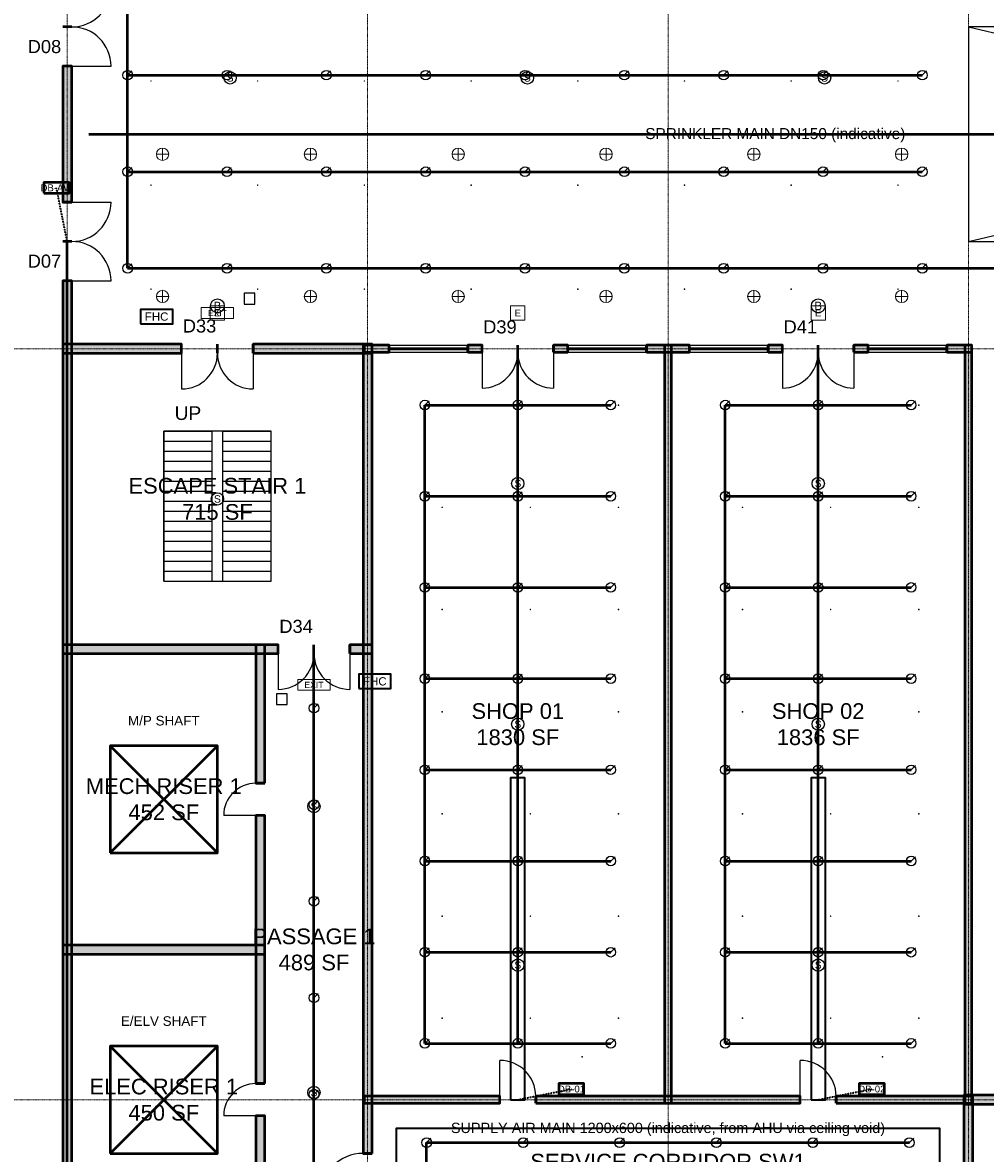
# Model space of a CAD drawing. Header units: inches. Extents: x -108 to 4832, y -12 to 3555.
# Tile 3 of 15: x 825 to 1885, y 720 to 1965. Entities that reach past the tile are written whole.
import ezdxf
from ezdxf.enums import TextEntityAlignment as Align

# ---------------------------------------------------------------- set-up
doc = ezdxf.new("R2010")
doc.units = ezdxf.units.IN
doc.header["$LTSCALE"] = 0.03937
doc.header["$MEASUREMENT"] = 0
doc.linetypes.add('CENTER', pattern=[5.08, 3.175, -0.635, 0.635, -0.635])
doc.linetypes.add('DASHED', pattern=[1.524, 1.27, -0.254])
for name, color, linetype, lineweight in [('A-ANNO-SYMB', 2, 'Continuous', 18), ('A-AREA-IDEN', 2, 'Continuous', 18), ('A-DOOR', 3, 'Continuous', 25), ('A-FLOR-OTLN', 253, 'Continuous', 25), ('A-FLOR-STRS', 252, 'Continuous', 25), ('A-GLAZ', 4, 'Continuous', 25), ('A-WALL', 7, 'Continuous', 50), ('A-WALL-PATT', 8, 'Continuous', 9), ('E-ANNO-TEXT', 52, 'Continuous', 18), ('E-DB', 6, 'Continuous', 50), ('E-FALM', 230, 'Continuous', 25), ('E-LITE', 2, 'Continuous', 18), ('E-LITE-EMER', 40, 'Continuous', 18), ('E-TRAY', 210, 'DASHED', 35), ('FP-ANNO-TEXT', 14, 'Continuous', 18), ('FP-HOSE', 20, 'Continuous', 35), ('FP-SPRK-HEAD', 1, 'Continuous', 25), ('FP-SPRK-PIPE', 12, 'Continuous', 50), ('M-ANNO-TEXT', 150, 'Continuous', 18), ('M-HVAC-EQPT', 30, 'Continuous', 50), ('M-HVAC-RCG', 3, 'Continuous', 18), ('M-HVAC-SAD', 5, 'Continuous', 35), ('M-HVAC-SCD', 4, 'Continuous', 18), ('S-GRID', 1, 'CENTER', 13)]:
    doc.layers.add(name, color=color, linetype=linetype, lineweight=lineweight)
doc.styles.add('NCS-ARIAL', font='arial.ttf')

msp = doc.modelspace()

# ---------------------------------------------------------------- hatches: boundary and pattern name
at = {"layer": 'A-WALL-PATT'}
for points in [[(878.93701, 1767.71654), (878.93701, 1917.32283), (869.09449, 1917.32283), (869.09449, 1767.71654)], [(878.93701, 609.25197), (878.93701, 1681.10236), (869.09449, 1681.10236), (869.09449, 609.25197)], [(869.09449, 1601.37795), (1000, 1601.37795), (1000, 1611.22047), (869.09449, 1611.22047)], [(1078.74016, 1601.37795), (1209.64567, 1601.37795), (1209.64567, 1611.22047), (1078.74016, 1611.22047)], [(1209.64567, 720.47244), (1209.64567, 1611.22047), (1199.80315, 1611.22047), (1199.80315, 720.47244)], [(1200.7874, 1602.3622), (1228.34646, 1602.3622), (1228.34646, 1610.23622), (1200.7874, 1610.23622)], [(1314.96063, 1602.3622), (1330.70866, 1602.3622), (1330.70866, 1610.23622), (1314.96063, 1610.23622)], [(1409.44882, 1602.3622), (1425.19685, 1602.3622), (1425.19685, 1610.23622), (1409.44882, 1610.23622)], [(1511.81102, 1602.3622), (1559.05512, 1602.3622), (1559.05512, 1610.23622), (1511.81102, 1610.23622)], [(1539.37008, 775.59055), (1539.37008, 1610.23622), (1531.49606, 1610.23622), (1531.49606, 775.59055)], [(1645.66929, 1602.3622), (1661.41732, 1602.3622), (1661.41732, 1610.23622), (1645.66929, 1610.23622)], [(1740.15748, 1602.3622), (1755.90551, 1602.3622), (1755.90551, 1610.23622), (1740.15748, 1610.23622)], [(1842.51969, 1602.3622), (1870.07874, 1602.3622), (1870.07874, 1610.23622), (1842.51969, 1610.23622)], [(1870.07874, 775.59055), (1870.07874, 1610.23622), (1862.20472, 1610.23622), (1862.20472, 775.59055)], [(869.09449, 1270.66929), (1106.29921, 1270.66929), (1106.29921, 1280.51181), (869.09449, 1280.51181)], [(1091.53543, 1127.95276), (1091.53543, 1280.51181), (1081.69291, 1280.51181), (1081.69291, 1127.95276)], [(1185.03937, 1270.66929), (1209.64567, 1270.66929), (1209.64567, 1280.51181), (1185.03937, 1280.51181)], [(1091.53543, 797.24409), (1091.53543, 1092.51969), (1081.69291, 1092.51969), (1081.69291, 797.24409)], [(869.09449, 939.96063), (1091.53543, 939.96063), (1091.53543, 949.80315), (869.09449, 949.80315)], [(1861.22047, 774.6063), (1901.5748, 774.6063), (1901.5748, 784.44882), (1861.22047, 784.44882)], [(1871.06299, 609.25197), (1871.06299, 784.44882), (1861.22047, 784.44882), (1861.22047, 609.25197)], [(1200.7874, 775.59055), (1350.3937, 775.59055), (1350.3937, 783.46457), (1200.7874, 783.46457)], [(1389.76378, 775.59055), (1681.10236, 775.59055), (1681.10236, 783.46457), (1389.76378, 783.46457)], [(1720.47244, 775.59055), (1870.07874, 775.59055), (1870.07874, 783.46457), (1720.47244, 783.46457)], [(1091.53543, 609.25197), (1091.53543, 761.81102), (1081.69291, 761.81102), (1081.69291, 609.25197)]]:
    msp.add_hatch(color=256, dxfattribs=at).paths.add_polyline_path(points)

# ---------------------------------------------------------------- linework, layer by layer
at = {"layer": 'A-DOOR'}
for p, q in [((878.93701, 1917.32283), (922.24409, 1917.32283)), ((878.93701, 1767.71654), (922.24409, 1767.71654)), ((878.93701, 1681.10236), (922.24409, 1681.10236)), ((1000, 1601.37795), (1000, 1562.00787)), ((1078.74016, 1601.37795), (1078.74016, 1562.00787)), ((1330.70866, 1602.3622), (1330.70866, 1562.99213)), ((1409.44882, 1602.3622), (1409.44882, 1562.99213)), ((1661.41732, 1602.3622), (1661.41732, 1562.99213)), ((1740.15748, 1602.3622), (1740.15748, 1562.99213)), ((1106.29921, 1270.66929), (1106.29921, 1231.29921)), ((1185.03937, 1270.66929), (1185.03937, 1231.29921)), ((1081.69291, 1092.51969), (1046.25984, 1092.51969)), ((1350.3937, 783.46457), (1350.3937, 822.83465)), ((1681.10236, 783.46457), (1681.10236, 822.83465)), ((1081.69291, 761.81102), (1046.25984, 761.81102))]:
    msp.add_line(p, q, dxfattribs=at)
for centre, radius, start, end in [((878.93701, 2003.93701), 43.30709, -90, 0), ((878.93701, 1917.32283), 43.30709, 0, 90), ((878.93701, 1767.71654), 43.30709, -90, 0), ((878.93701, 1681.10236), 43.30709, 0, 90), ((1000, 1601.37795), 39.37008, -90, 0), ((1078.74016, 1601.37795), 39.37008, 180, -90), ((1330.70866, 1602.3622), 39.37008, -90, 0), ((1409.44882, 1602.3622), 39.37008, 180, -90), ((1661.41732, 1602.3622), 39.37008, -90, 0), ((1740.15748, 1602.3622), 39.37008, 180, -90), ((1106.29921, 1270.66929), 39.37008, -90, 0), ((1185.03937, 1270.66929), 39.37008, 180, -90), ((1081.69291, 1092.51969), 35.43307, 90, 180), ((1350.3937, 783.46457), 39.37008, 0, 90), ((1681.10236, 783.46457), 39.37008, 0, 90), ((1081.69291, 761.81102), 35.43307, 90, 180), ((1199.80315, 673.22835), 47.24409, 90, 180)]:
    msp.add_arc(centre, radius, start, end, dxfattribs=at)
at = {"layer": 'A-FLOR-OTLN'}
for p, q in [((1866.14173, 1724.40945), (2858.26772, 1960.62992)), ((1866.14173, 1960.62992), (2858.26772, 1724.40945))]:
    msp.add_line(p, q, dxfattribs=at)
msp.add_lwpolyline([(1866.14173, 1724.40945), (2858.26772, 1724.40945), (2858.26772, 1960.62992), (1866.14173, 1960.62992)], close=True, dxfattribs=at)
at = {"layer": 'A-FLOR-STRS'}
for p, q in [((980.31496, 1515.74803), (1033.46457, 1515.74803)), ((980.31496, 1350.3937), (980.31496, 1515.74803)), ((1033.46457, 1350.3937), (1033.46457, 1515.74803)), ((1045.27559, 1515.74803), (1098.4252, 1515.74803)), ((1045.27559, 1350.3937), (1045.27559, 1515.74803)), ((1098.4252, 1350.3937), (1098.4252, 1515.74803)), ((980.31496, 1504.72441), (1033.46457, 1504.72441)), ((1045.27559, 1504.72441), (1098.4252, 1504.72441)), ((980.31496, 1493.70079), (1033.46457, 1493.70079)), ((980.31496, 1482.67717), (1033.46457, 1482.67717)), ((1045.27559, 1493.70079), (1098.4252, 1493.70079)), ((1045.27559, 1482.67717), (1098.4252, 1482.67717)), ((980.31496, 1471.65354), (1033.46457, 1471.65354)), ((1045.27559, 1471.65354), (1098.4252, 1471.65354)), ((980.31496, 1460.62992), (1033.46457, 1460.62992)), ((1045.27559, 1460.62992), (1098.4252, 1460.62992)), ((980.31496, 1449.6063), (1033.46457, 1449.6063)), ((1045.27559, 1449.6063), (1098.4252, 1449.6063)), ((980.31496, 1438.58268), (1033.46457, 1438.58268)), ((1045.27559, 1438.58268), (1098.4252, 1438.58268)), ((980.31496, 1427.55906), (1033.46457, 1427.55906)), ((1045.27559, 1427.55906), (1098.4252, 1427.55906)), ((980.31496, 1416.53543), (1033.46457, 1416.53543)), ((1045.27559, 1416.53543), (1098.4252, 1416.53543)), ((980.31496, 1405.51181), (1033.46457, 1405.51181)), ((980.31496, 1394.48819), (1033.46457, 1394.48819)), ((1045.27559, 1405.51181), (1098.4252, 1405.51181)), ((1045.27559, 1394.48819), (1098.4252, 1394.48819)), ((980.31496, 1383.46457), (1033.46457, 1383.46457)), ((1045.27559, 1383.46457), (1098.4252, 1383.46457)), ((980.31496, 1372.44094), (1033.46457, 1372.44094)), ((1045.27559, 1372.44094), (1098.4252, 1372.44094)), ((980.31496, 1361.41732), (1033.46457, 1361.41732)), ((1045.27559, 1361.41732), (1098.4252, 1361.41732)), ((980.31496, 1350.3937), (1033.46457, 1350.3937)), ((1045.27559, 1350.3937), (1098.4252, 1350.3937))]:
    msp.add_line(p, q, dxfattribs=at)
msp.add_lwpolyline([(980.31496, 1350.3937), (1098.4252, 1350.3937), (1098.4252, 1515.74803), (980.31496, 1515.74803)], close=True, dxfattribs=at)
at = {"layer": 'A-GLAZ'}
for p, q in [((1228.34646, 1610.23622), (1314.96063, 1610.23622)), ((1228.34646, 1607.28346), (1314.96063, 1607.28346)), ((1425.19685, 1610.23622), (1511.81102, 1610.23622)), ((1425.19685, 1607.28346), (1511.81102, 1607.28346)), ((1559.05512, 1610.23622), (1645.66929, 1610.23622)), ((1559.05512, 1607.28346), (1645.66929, 1607.28346)), ((1755.90551, 1610.23622), (1842.51969, 1610.23622)), ((1755.90551, 1607.28346), (1842.51969, 1607.28346)), ((1228.34646, 1605.31496), (1314.96063, 1605.31496)), ((1228.34646, 1602.3622), (1314.96063, 1602.3622)), ((1425.19685, 1605.31496), (1511.81102, 1605.31496)), ((1425.19685, 1602.3622), (1511.81102, 1602.3622)), ((1559.05512, 1605.31496), (1645.66929, 1605.31496)), ((1559.05512, 1602.3622), (1645.66929, 1602.3622)), ((1755.90551, 1605.31496), (1842.51969, 1605.31496)), ((1755.90551, 1602.3622), (1842.51969, 1602.3622))]:
    msp.add_line(p, q, dxfattribs=at)
at = {"layer": 'A-WALL'}
for p, q in [((878.93701, 1960.62992), (869.09449, 1960.62992)), ((878.93701, 1960.62992), (869.09449, 1960.62992)), ((878.93701, 1917.32283), (869.09449, 1917.32283)), ((878.93701, 1767.71654), (869.09449, 1767.71654)), ((878.93701, 1724.40945), (869.09449, 1724.40945)), ((878.93701, 1724.40945), (869.09449, 1724.40945)), ((878.93701, 1681.10236), (869.09449, 1681.10236)), ((1000, 1601.37795), (1000, 1611.22047)), ((1039.37008, 1601.37795), (1039.37008, 1611.22047)), ((1039.37008, 1601.37795), (1039.37008, 1611.22047)), ((1078.74016, 1601.37795), (1078.74016, 1611.22047)), ((1228.34646, 1602.3622), (1228.34646, 1610.23622)), ((1314.96063, 1602.3622), (1314.96063, 1610.23622)), ((1330.70866, 1602.3622), (1330.70866, 1610.23622)), ((1370.07874, 1602.3622), (1370.07874, 1610.23622)), ((1370.07874, 1602.3622), (1370.07874, 1610.23622)), ((1409.44882, 1602.3622), (1409.44882, 1610.23622)), ((1425.19685, 1602.3622), (1425.19685, 1610.23622)), ((1511.81102, 1602.3622), (1511.81102, 1610.23622)), ((1559.05512, 1602.3622), (1559.05512, 1610.23622)), ((1645.66929, 1602.3622), (1645.66929, 1610.23622)), ((1661.41732, 1602.3622), (1661.41732, 1610.23622)), ((1700.7874, 1602.3622), (1700.7874, 1610.23622)), ((1700.7874, 1602.3622), (1700.7874, 1610.23622)), ((1740.15748, 1602.3622), (1740.15748, 1610.23622)), ((1755.90551, 1602.3622), (1755.90551, 1610.23622)), ((1842.51969, 1602.3622), (1842.51969, 1610.23622)), ((1106.29921, 1270.66929), (1106.29921, 1280.51181)), ((1145.66929, 1270.66929), (1145.66929, 1280.51181)), ((1145.66929, 1270.66929), (1145.66929, 1280.51181)), ((1185.03937, 1270.66929), (1185.03937, 1280.51181)), ((1091.53543, 1127.95276), (1081.69291, 1127.95276)), ((1091.53543, 1092.51969), (1081.69291, 1092.51969)), ((1091.53543, 797.24409), (1081.69291, 797.24409)), ((1350.3937, 775.59055), (1350.3937, 783.46457)), ((1389.76378, 775.59055), (1389.76378, 783.46457)), ((1681.10236, 775.59055), (1681.10236, 783.46457)), ((1720.47244, 775.59055), (1720.47244, 783.46457)), ((1091.53543, 761.81102), (1081.69291, 761.81102)), ((1209.64567, 720.47244), (1199.80315, 720.47244))]:
    msp.add_line(p, q, dxfattribs=at)
for points in [[(878.93701, 1767.71654), (878.93701, 1917.32283), (869.09449, 1917.32283), (869.09449, 1767.71654)], [(878.93701, 609.25197), (878.93701, 1681.10236), (869.09449, 1681.10236), (869.09449, 609.25197)], [(869.09449, 1601.37795), (1000, 1601.37795), (1000, 1611.22047), (869.09449, 1611.22047)], [(1078.74016, 1601.37795), (1209.64567, 1601.37795), (1209.64567, 1611.22047), (1078.74016, 1611.22047)], [(1209.64567, 720.47244), (1209.64567, 1611.22047), (1199.80315, 1611.22047), (1199.80315, 720.47244)], [(1200.7874, 1602.3622), (1228.34646, 1602.3622), (1228.34646, 1610.23622), (1200.7874, 1610.23622)], [(1314.96063, 1602.3622), (1330.70866, 1602.3622), (1330.70866, 1610.23622), (1314.96063, 1610.23622)], [(1409.44882, 1602.3622), (1425.19685, 1602.3622), (1425.19685, 1610.23622), (1409.44882, 1610.23622)], [(1511.81102, 1602.3622), (1559.05512, 1602.3622), (1559.05512, 1610.23622), (1511.81102, 1610.23622)], [(1539.37008, 775.59055), (1539.37008, 1610.23622), (1531.49606, 1610.23622), (1531.49606, 775.59055)], [(1645.66929, 1602.3622), (1661.41732, 1602.3622), (1661.41732, 1610.23622), (1645.66929, 1610.23622)], [(1740.15748, 1602.3622), (1755.90551, 1602.3622), (1755.90551, 1610.23622), (1740.15748, 1610.23622)], [(1842.51969, 1602.3622), (1870.07874, 1602.3622), (1870.07874, 1610.23622), (1842.51969, 1610.23622)], [(1870.07874, 775.59055), (1870.07874, 1610.23622), (1862.20472, 1610.23622), (1862.20472, 775.59055)], [(869.09449, 1270.66929), (1106.29921, 1270.66929), (1106.29921, 1280.51181), (869.09449, 1280.51181)], [(1091.53543, 1127.95276), (1091.53543, 1280.51181), (1081.69291, 1280.51181), (1081.69291, 1127.95276)], [(1185.03937, 1270.66929), (1209.64567, 1270.66929), (1209.64567, 1280.51181), (1185.03937, 1280.51181)], [(1091.53543, 797.24409), (1091.53543, 1092.51969), (1081.69291, 1092.51969), (1081.69291, 797.24409)], [(869.09449, 939.96063), (1091.53543, 939.96063), (1091.53543, 949.80315), (869.09449, 949.80315)], [(1861.22047, 774.6063), (1901.5748, 774.6063), (1901.5748, 784.44882), (1861.22047, 784.44882)], [(1871.06299, 609.25197), (1871.06299, 784.44882), (1861.22047, 784.44882), (1861.22047, 609.25197)], [(1200.7874, 775.59055), (1350.3937, 775.59055), (1350.3937, 783.46457), (1200.7874, 783.46457)], [(1389.76378, 775.59055), (1681.10236, 775.59055), (1681.10236, 783.46457), (1389.76378, 783.46457)], [(1720.47244, 775.59055), (1870.07874, 775.59055), (1870.07874, 783.46457), (1720.47244, 783.46457)], [(1091.53543, 609.25197), (1091.53543, 761.81102), (1081.69291, 761.81102), (1081.69291, 609.25197)]]:
    msp.add_lwpolyline(points, close=True, dxfattribs=at)
at = {"layer": 'E-DB'}
for p, q in [((921.25984, 720.47244), (1039.37008, 838.58268)), ((921.25984, 838.58268), (1039.37008, 720.47244))]:
    msp.add_line(p, q, dxfattribs=at)
for points in [[(848.4252, 1777.55906), (875.98425, 1777.55906), (875.98425, 1789.37008), (848.4252, 1789.37008)], [(921.25984, 720.47244), (1039.37008, 720.47244), (1039.37008, 838.58268), (921.25984, 838.58268)], [(1415.35433, 785.43307), (1442.91339, 785.43307), (1442.91339, 797.24409), (1415.35433, 797.24409)], [(1746.06299, 785.43307), (1773.62205, 785.43307), (1773.62205, 797.24409), (1746.06299, 797.24409)]]:
    msp.add_lwpolyline(points, close=True, dxfattribs=at)
at = {"layer": 'E-FALM'}
for points in [[(1068.89764, 1655.51181), (1080.70866, 1655.51181), (1080.70866, 1667.32283), (1068.89764, 1667.32283)], [(1104.33071, 1214.56693), (1116.14173, 1214.56693), (1116.14173, 1226.37795), (1104.33071, 1226.37795)]]:
    msp.add_lwpolyline(points, close=True, dxfattribs=at)
for centre, radius in [((1053.36833, 1904.52756), 6.80315), ((1380.57743, 1904.52756), 6.80315), ((1707.78653, 1904.52756), 6.80315), ((1039.37008, 1653.54331), 7.55906), ((1700.7874, 1653.54331), 7.55906), ((1370.07874, 1458.00525), 6.80315), ((1700.7874, 1458.00525), 6.80315), ((1039.37008, 1440.94488), 6.80315), ((1370.07874, 1192.91339), 6.80315), ((1700.7874, 1192.91339), 6.80315), ((1145.66929, 1102.3622), 6.80315), ((1370.07874, 927.82152), 6.80315), ((1700.7874, 927.82152), 6.80315), ((1145.66929, 787.40157), 6.80315)]:
    msp.add_circle(centre, radius, dxfattribs=at)
at = {"layer": 'E-LITE'}
for p, q in [((972.19948, 1820.37402), (985.80577, 1820.37402)), ((979.00262, 1813.57087), (979.00262, 1827.17717)), ((1134.92913, 1820.37402), (1148.53543, 1820.37402)), ((1141.73228, 1813.57087), (1141.73228, 1827.17717)), ((1297.65879, 1820.37402), (1311.26509, 1820.37402)), ((1304.46194, 1813.57087), (1304.46194, 1827.17717)), ((1460.38845, 1820.37402), (1473.99475, 1820.37402)), ((1467.1916, 1813.57087), (1467.1916, 1827.17717)), ((1623.11811, 1820.37402), (1636.72441, 1820.37402)), ((1629.92126, 1813.57087), (1629.92126, 1827.17717)), ((1785.84777, 1820.37402), (1799.45407, 1820.37402)), ((1792.65092, 1813.57087), (1792.65092, 1827.17717)), ((979.00262, 1657.0748), (979.00262, 1670.6811)), ((1141.73228, 1657.0748), (1141.73228, 1670.6811)), ((1304.46194, 1657.0748), (1304.46194, 1670.6811)), ((1467.1916, 1657.0748), (1467.1916, 1670.6811)), ((1629.92126, 1657.0748), (1629.92126, 1670.6811)), ((1792.65092, 1657.0748), (1792.65092, 1670.6811)), ((972.19948, 1663.87795), (985.80577, 1663.87795)), ((1134.92913, 1663.87795), (1148.53543, 1663.87795)), ((1297.65879, 1663.87795), (1311.26509, 1663.87795)), ((1460.38845, 1663.87795), (1473.99475, 1663.87795)), ((1623.11811, 1663.87795), (1636.72441, 1663.87795)), ((1785.84777, 1663.87795), (1799.45407, 1663.87795))]:
    msp.add_line(p, q, dxfattribs=at)
at = {"layer": 'E-LITE', "const_width": 3.02362}
for points in [[(1263.77953, 775.59055), (1311.02362, 775.59055)], [(1429.13386, 775.59055), (1476.37795, 775.59055)], [(1594.48819, 775.59055), (1641.73228, 775.59055)], [(1759.84252, 775.59055), (1807.08661, 775.59055)]]:
    msp.add_lwpolyline(points, dxfattribs=at)
at = {"layer": 'E-LITE'}
for centre in [(979.00262, 1820.37402), (1141.73228, 1820.37402), (1304.46194, 1820.37402), (1467.1916, 1820.37402), (1629.92126, 1820.37402), (1792.65092, 1820.37402), (979.00262, 1663.87795), (1141.73228, 1663.87795), (1304.46194, 1663.87795), (1467.1916, 1663.87795), (1629.92126, 1663.87795), (1792.65092, 1663.87795)]:
    msp.add_circle(centre, 6.80315, dxfattribs=at)
at = {"layer": 'E-LITE-EMER'}
for points in [[(1021.65354, 1639.76378), (1057.08661, 1639.76378), (1057.08661, 1651.5748), (1021.65354, 1651.5748)], [(1031.49606, 1637.79528), (1047.24409, 1637.79528), (1047.24409, 1653.54331), (1031.49606, 1653.54331)], [(1362.20472, 1637.79528), (1377.95276, 1637.79528), (1377.95276, 1653.54331), (1362.20472, 1653.54331)], [(1692.91339, 1637.79528), (1708.66142, 1637.79528), (1708.66142, 1653.54331), (1692.91339, 1653.54331)], [(1127.95276, 1230.31496), (1163.38583, 1230.31496), (1163.38583, 1242.12598), (1127.95276, 1242.12598)]]:
    msp.add_lwpolyline(points, close=True, dxfattribs=at)
at = {"layer": 'E-TRAY'}
for p, q in [((874.01575, 1724.40945), (862.20472, 1783.46457)), ((1370.07874, 779.52756), (1429.13386, 791.33858)), ((1700.7874, 779.52756), (1759.84252, 791.33858))]:
    msp.add_line(p, q, dxfattribs=at)
at = {"layer": 'FP-HOSE'}
for points in [[(954.72441, 1633.85827), (990.15748, 1633.85827), (990.15748, 1649.6063), (954.72441, 1649.6063)], [(1194.88189, 1232.28346), (1230.31496, 1232.28346), (1230.31496, 1248.0315), (1194.88189, 1248.0315)]]:
    msp.add_lwpolyline(points, close=True, dxfattribs=at)
at = {"layer": 'FP-SPRK-HEAD'}
for p, q in [((940.50744, 1907.48031), (945.26964, 1912.24252)), ((1049.86877, 1907.48031), (1054.63097, 1912.24252)), ((1159.2301, 1907.48031), (1163.9923, 1912.24252)), ((1268.59143, 1907.48031), (1273.35363, 1912.24252)), ((1377.95276, 1907.48031), (1382.71496, 1912.24252)), ((1487.31409, 1907.48031), (1492.07629, 1912.24252)), ((1596.67542, 1907.48031), (1601.43762, 1912.24252)), ((1706.03675, 1907.48031), (1710.79895, 1912.24252)), ((1815.39808, 1907.48031), (1820.16028, 1912.24252)), ((940.50744, 1801.1811), (945.26964, 1805.94331)), ((1049.86877, 1801.1811), (1054.63097, 1805.94331)), ((1159.2301, 1801.1811), (1163.9923, 1805.94331)), ((1268.59143, 1801.1811), (1273.35363, 1805.94331)), ((1377.95276, 1801.1811), (1382.71496, 1805.94331)), ((1487.31409, 1801.1811), (1492.07629, 1805.94331)), ((1596.67542, 1801.1811), (1601.43762, 1805.94331)), ((1706.03675, 1801.1811), (1710.79895, 1805.94331)), ((1815.39808, 1801.1811), (1820.16028, 1805.94331)), ((940.50744, 1694.88189), (945.26964, 1699.64409)), ((1049.86877, 1694.88189), (1054.63097, 1699.64409)), ((1159.2301, 1694.88189), (1163.9923, 1699.64409)), ((1268.59143, 1694.88189), (1273.35363, 1699.64409)), ((1377.95276, 1694.88189), (1382.71496, 1699.64409)), ((1487.31409, 1694.88189), (1492.07629, 1699.64409)), ((1596.67542, 1694.88189), (1601.43762, 1699.64409)), ((1706.03675, 1694.88189), (1710.79895, 1699.64409)), ((1815.39808, 1694.88189), (1820.16028, 1699.64409)), ((1267.71654, 1544.29134), (1272.47874, 1549.05354)), ((1370.07874, 1544.29134), (1374.84094, 1549.05354)), ((1472.44094, 1544.29134), (1477.20315, 1549.05354)), ((1598.4252, 1544.29134), (1603.1874, 1549.05354)), ((1700.7874, 1544.29134), (1705.54961, 1549.05354)), ((1803.14961, 1544.29134), (1807.91181, 1549.05354)), ((1267.71654, 1443.89764), (1272.47874, 1448.65984)), ((1370.07874, 1443.89764), (1374.84094, 1448.65984)), ((1472.44094, 1443.89764), (1477.20315, 1448.65984)), ((1598.4252, 1443.89764), (1603.1874, 1448.65984)), ((1700.7874, 1443.89764), (1705.54961, 1448.65984)), ((1803.14961, 1443.89764), (1807.91181, 1448.65984)), ((1267.71654, 1343.50394), (1272.47874, 1348.26614)), ((1370.07874, 1343.50394), (1374.84094, 1348.26614)), ((1472.44094, 1343.50394), (1477.20315, 1348.26614)), ((1598.4252, 1343.50394), (1603.1874, 1348.26614)), ((1700.7874, 1343.50394), (1705.54961, 1348.26614)), ((1803.14961, 1343.50394), (1807.91181, 1348.26614)), ((1267.71654, 1243.11024), (1272.47874, 1247.87244)), ((1370.07874, 1243.11024), (1374.84094, 1247.87244)), ((1472.44094, 1243.11024), (1477.20315, 1247.87244)), ((1598.4252, 1243.11024), (1603.1874, 1247.87244)), ((1700.7874, 1243.11024), (1705.54961, 1247.87244)), ((1803.14961, 1243.11024), (1807.91181, 1247.87244)), ((1145.66929, 1210.62992), (1150.4315, 1215.39213)), ((1267.71654, 1142.71654), (1272.47874, 1147.47874)), ((1370.07874, 1142.71654), (1374.84094, 1147.47874)), ((1472.44094, 1142.71654), (1477.20315, 1147.47874)), ((1598.4252, 1142.71654), (1603.1874, 1147.47874)), ((1700.7874, 1142.71654), (1705.54961, 1147.47874)), ((1803.14961, 1142.71654), (1807.91181, 1147.47874)), ((1145.66929, 1104.33071), (1150.4315, 1109.09291)), ((1267.71654, 1042.32283), (1272.47874, 1047.08504)), ((1370.07874, 1042.32283), (1374.84094, 1047.08504)), ((1472.44094, 1042.32283), (1477.20315, 1047.08504)), ((1598.4252, 1042.32283), (1603.1874, 1047.08504)), ((1700.7874, 1042.32283), (1705.54961, 1047.08504)), ((1803.14961, 1042.32283), (1807.91181, 1047.08504)), ((1145.66929, 998.0315), (1150.4315, 1002.7937)), ((1267.71654, 941.92913), (1272.47874, 946.69134)), ((1370.07874, 941.92913), (1374.84094, 946.69134)), ((1472.44094, 941.92913), (1477.20315, 946.69134)), ((1598.4252, 941.92913), (1603.1874, 946.69134)), ((1700.7874, 941.92913), (1705.54961, 946.69134)), ((1803.14961, 941.92913), (1807.91181, 946.69134)), ((1145.66929, 891.73228), (1150.4315, 896.49449)), ((1267.71654, 841.53543), (1272.47874, 846.29764)), ((1370.07874, 841.53543), (1374.84094, 846.29764)), ((1472.44094, 841.53543), (1477.20315, 846.29764)), ((1598.4252, 841.53543), (1603.1874, 846.29764)), ((1700.7874, 841.53543), (1705.54961, 846.29764)), ((1803.14961, 841.53543), (1807.91181, 846.29764)), ((1145.66929, 785.43307), (1150.4315, 790.19528)), ((1269.68504, 732.28346), (1274.44724, 737.04567)), ((1375.98425, 732.28346), (1380.74646, 737.04567)), ((1482.28346, 732.28346), (1487.04567, 737.04567)), ((1588.58268, 732.28346), (1593.34488, 737.04567)), ((1694.88189, 732.28346), (1699.64409, 737.04567)), ((1801.1811, 732.28346), (1805.94331, 737.04567))]:
    msp.add_line(p, q, dxfattribs=at)
for centre in [(940.50744, 1907.48031), (1049.86877, 1907.48031), (1159.2301, 1907.48031), (1268.59143, 1907.48031), (1377.95276, 1907.48031), (1487.31409, 1907.48031), (1596.67542, 1907.48031), (1706.03675, 1907.48031), (1815.39808, 1907.48031), (940.50744, 1801.1811), (1049.86877, 1801.1811), (1159.2301, 1801.1811), (1268.59143, 1801.1811), (1377.95276, 1801.1811), (1487.31409, 1801.1811), (1596.67542, 1801.1811), (1706.03675, 1801.1811), (1815.39808, 1801.1811), (940.50744, 1694.88189), (1049.86877, 1694.88189), (1159.2301, 1694.88189), (1268.59143, 1694.88189), (1377.95276, 1694.88189), (1487.31409, 1694.88189), (1596.67542, 1694.88189), (1706.03675, 1694.88189), (1815.39808, 1694.88189), (1267.71654, 1544.29134), (1370.07874, 1544.29134), (1472.44094, 1544.29134), (1598.4252, 1544.29134), (1700.7874, 1544.29134), (1803.14961, 1544.29134), (1267.71654, 1443.89764), (1370.07874, 1443.89764), (1472.44094, 1443.89764), (1598.4252, 1443.89764), (1700.7874, 1443.89764), (1803.14961, 1443.89764), (1267.71654, 1343.50394), (1370.07874, 1343.50394), (1472.44094, 1343.50394), (1598.4252, 1343.50394), (1700.7874, 1343.50394), (1803.14961, 1343.50394), (1267.71654, 1243.11024), (1370.07874, 1243.11024), (1472.44094, 1243.11024), (1598.4252, 1243.11024), (1700.7874, 1243.11024), (1803.14961, 1243.11024), (1145.66929, 1210.62992), (1267.71654, 1142.71654), (1370.07874, 1142.71654), (1472.44094, 1142.71654), (1598.4252, 1142.71654), (1700.7874, 1142.71654), (1803.14961, 1142.71654), (1145.66929, 1104.33071), (1267.71654, 1042.32283), (1370.07874, 1042.32283), (1472.44094, 1042.32283), (1598.4252, 1042.32283), (1700.7874, 1042.32283), (1803.14961, 1042.32283), (1145.66929, 998.0315), (1267.71654, 941.92913), (1370.07874, 941.92913), (1472.44094, 941.92913), (1598.4252, 941.92913), (1700.7874, 941.92913), (1803.14961, 941.92913), (1145.66929, 891.73228), (1267.71654, 841.53543), (1370.07874, 841.53543), (1472.44094, 841.53543), (1598.4252, 841.53543), (1700.7874, 841.53543), (1803.14961, 841.53543), (1145.66929, 785.43307), (1269.68504, 732.28346), (1375.98425, 732.28346), (1482.28346, 732.28346), (1588.58268, 732.28346), (1694.88189, 732.28346), (1801.1811, 732.28346)]:
    msp.add_circle(centre, 5.29134, dxfattribs=at)
at = {"layer": 'FP-SPRK-PIPE'}
for p, q in [((940.50744, 1907.48031), (940.50744, 2013.77953)), ((940.50744, 1907.48031), (1049.86877, 1907.48031)), ((940.50744, 1801.1811), (940.50744, 1907.48031)), ((1049.86877, 1907.48031), (1159.2301, 1907.48031)), ((1159.2301, 1907.48031), (1268.59143, 1907.48031)), ((1268.59143, 1907.48031), (1377.95276, 1907.48031)), ((1377.95276, 1907.48031), (1487.31409, 1907.48031)), ((1487.31409, 1907.48031), (1596.67542, 1907.48031)), ((1596.67542, 1907.48031), (1706.03675, 1907.48031)), ((1706.03675, 1907.48031), (1815.39808, 1907.48031)), ((897.6378, 1842.51969), (3826.77165, 1842.51969)), ((940.50744, 1801.1811), (1049.86877, 1801.1811)), ((940.50744, 1694.88189), (940.50744, 1801.1811)), ((1049.86877, 1801.1811), (1159.2301, 1801.1811)), ((1159.2301, 1801.1811), (1268.59143, 1801.1811)), ((1268.59143, 1801.1811), (1377.95276, 1801.1811)), ((1377.95276, 1801.1811), (1487.31409, 1801.1811)), ((1487.31409, 1801.1811), (1596.67542, 1801.1811)), ((1596.67542, 1801.1811), (1706.03675, 1801.1811)), ((1706.03675, 1801.1811), (1815.39808, 1801.1811)), ((874.01575, 678.8771), (874.01575, 1724.40945)), ((940.50744, 1694.88189), (1049.86877, 1694.88189)), ((940.50744, 1694.88189), (1925.19685, 1694.88189)), ((1049.86877, 1694.88189), (1159.2301, 1694.88189)), ((1159.2301, 1694.88189), (1268.59143, 1694.88189)), ((1268.59143, 1694.88189), (1377.95276, 1694.88189)), ((1377.95276, 1694.88189), (1487.31409, 1694.88189)), ((1487.31409, 1694.88189), (1596.67542, 1694.88189)), ((1596.67542, 1694.88189), (1706.03675, 1694.88189)), ((1706.03675, 1694.88189), (1815.39808, 1694.88189)), ((1815.39808, 1694.88189), (1924.75941, 1694.88189)), ((1370.07874, 841.53543), (1370.07874, 1606.29921)), ((1700.7874, 841.53543), (1700.7874, 1606.29921)), ((1267.71654, 1544.29134), (1370.07874, 1544.29134)), ((1267.71654, 1443.89764), (1267.71654, 1544.29134)), ((1370.07874, 1544.29134), (1472.44094, 1544.29134)), ((1598.4252, 1544.29134), (1700.7874, 1544.29134)), ((1598.4252, 1443.89764), (1598.4252, 1544.29134)), ((1700.7874, 1544.29134), (1803.14961, 1544.29134)), ((1267.71654, 1443.89764), (1370.07874, 1443.89764)), ((1267.71654, 1343.50394), (1267.71654, 1443.89764)), ((1370.07874, 1443.89764), (1472.44094, 1443.89764)), ((1598.4252, 1443.89764), (1700.7874, 1443.89764)), ((1598.4252, 1343.50394), (1598.4252, 1443.89764)), ((1700.7874, 1443.89764), (1803.14961, 1443.89764)), ((1267.71654, 1343.50394), (1370.07874, 1343.50394)), ((1267.71654, 1243.11024), (1267.71654, 1343.50394)), ((1370.07874, 1343.50394), (1472.44094, 1343.50394)), ((1598.4252, 1343.50394), (1700.7874, 1343.50394)), ((1598.4252, 1243.11024), (1598.4252, 1343.50394)), ((1700.7874, 1343.50394), (1803.14961, 1343.50394)), ((1145.66929, 679.13386), (1145.66929, 1275.59055)), ((1267.71654, 1243.11024), (1370.07874, 1243.11024)), ((1267.71654, 1142.71654), (1267.71654, 1243.11024)), ((1370.07874, 1243.11024), (1472.44094, 1243.11024)), ((1598.4252, 1243.11024), (1700.7874, 1243.11024)), ((1598.4252, 1142.71654), (1598.4252, 1243.11024)), ((1700.7874, 1243.11024), (1803.14961, 1243.11024)), ((1145.66929, 1104.33071), (1145.66929, 1210.62992)), ((1267.71654, 1142.71654), (1370.07874, 1142.71654)), ((1267.71654, 1042.32283), (1267.71654, 1142.71654)), ((1370.07874, 1142.71654), (1472.44094, 1142.71654)), ((1598.4252, 1142.71654), (1700.7874, 1142.71654)), ((1598.4252, 1042.32283), (1598.4252, 1142.71654)), ((1700.7874, 1142.71654), (1803.14961, 1142.71654)), ((1145.66929, 998.0315), (1145.66929, 1104.33071)), ((1267.71654, 1042.32283), (1370.07874, 1042.32283)), ((1267.71654, 941.92913), (1267.71654, 1042.32283)), ((1370.07874, 1042.32283), (1472.44094, 1042.32283)), ((1598.4252, 1042.32283), (1700.7874, 1042.32283)), ((1598.4252, 941.92913), (1598.4252, 1042.32283)), ((1700.7874, 1042.32283), (1803.14961, 1042.32283)), ((1145.66929, 891.73228), (1145.66929, 998.0315)), ((1267.71654, 941.92913), (1370.07874, 941.92913)), ((1267.71654, 841.53543), (1267.71654, 941.92913)), ((1370.07874, 941.92913), (1472.44094, 941.92913)), ((1598.4252, 941.92913), (1700.7874, 941.92913)), ((1598.4252, 841.53543), (1598.4252, 941.92913)), ((1700.7874, 941.92913), (1803.14961, 941.92913)), ((1145.66929, 785.43307), (1145.66929, 891.73228)), ((1267.71654, 841.53543), (1370.07874, 841.53543)), ((1267.71654, 841.53543), (1370.07874, 841.53543)), ((1370.07874, 841.53543), (1472.44094, 841.53543)), ((1598.4252, 841.53543), (1700.7874, 841.53543)), ((1598.4252, 841.53543), (1700.7874, 841.53543)), ((1700.7874, 841.53543), (1803.14961, 841.53543)), ((1145.66929, 679.13386), (1145.66929, 785.43307)), ((1269.68504, 732.28346), (1375.98425, 732.28346)), ((1269.68504, 661.41732), (1269.68504, 732.28346)), ((1375.98425, 732.28346), (1482.28346, 732.28346)), ((1482.28346, 732.28346), (1588.58268, 732.28346)), ((1588.58268, 732.28346), (1694.88189, 732.28346)), ((1694.88189, 732.28346), (1801.1811, 732.28346))]:
    msp.add_line(p, q, dxfattribs=at)
at = {"layer": 'M-HVAC-EQPT'}
for p, q in [((921.25984, 1051.1811), (1039.37008, 1169.29134)), ((921.25984, 1169.29134), (1039.37008, 1051.1811))]:
    msp.add_line(p, q, dxfattribs=at)
msp.add_lwpolyline([(921.25984, 1051.1811), (1039.37008, 1051.1811), (1039.37008, 1169.29134), (921.25984, 1169.29134)], close=True, dxfattribs=at)
at = {"layer": 'M-HVAC-RCG'}
for p, q in [((1440.58776, 826.41453), (1441.302, 827.12877)), ((1440.58776, 827.12877), (1441.302, 826.41453)), ((1771.29642, 826.41453), (1772.01066, 827.12877)), ((1771.29642, 827.12877), (1772.01066, 826.41453))]:
    msp.add_line(p, q, dxfattribs=at)
for points in [[(1440.58776, 826.41453), (1441.302, 826.41453), (1441.302, 827.12877), (1440.58776, 827.12877)], [(1771.29642, 826.41453), (1772.01066, 826.41453), (1772.01066, 827.12877), (1771.29642, 827.12877)]]:
    msp.add_lwpolyline(points, close=True, dxfattribs=at)
at = {"layer": 'M-HVAC-SAD'}
for points in [[(1362.20472, 779.52756), (1377.95276, 779.52756), (1377.95276, 1133.85827), (1362.20472, 1133.85827)], [(1692.91339, 779.52756), (1708.66142, 779.52756), (1708.66142, 1133.85827), (1692.91339, 1133.85827)], [(1236.22047, 700.7874), (1834.64567, 700.7874), (1834.64567, 748.0315), (1236.22047, 748.0315)]]:
    msp.add_lwpolyline(points, close=True, dxfattribs=at)
at = {"layer": 'M-HVAC-SCD'}
for p, q in [((965.92287, 1900.74034), (966.51807, 1901.33554)), ((965.92287, 1901.33554), (966.51807, 1900.74034)), ((1083.40319, 1900.74034), (1083.99839, 1901.33554)), ((1083.40319, 1901.33554), (1083.99839, 1900.74034)), ((1200.8835, 1900.74034), (1201.4787, 1901.33554)), ((1200.8835, 1901.33554), (1201.4787, 1900.74034)), ((1318.36382, 1900.74034), (1318.95902, 1901.33554)), ((1318.36382, 1901.33554), (1318.95902, 1900.74034)), ((1435.84413, 1900.74034), (1436.43933, 1901.33554)), ((1435.84413, 1901.33554), (1436.43933, 1900.74034)), ((1553.32445, 1900.74034), (1553.91965, 1901.33554)), ((1553.32445, 1901.33554), (1553.91965, 1900.74034)), ((1670.80476, 1900.74034), (1671.39996, 1901.33554)), ((1670.80476, 1901.33554), (1671.39996, 1900.74034)), ((1788.28508, 1900.74034), (1788.88028, 1901.33554)), ((1788.28508, 1901.33554), (1788.88028, 1900.74034)), ((965.92287, 1786.2092), (966.51807, 1786.8044)), ((965.92287, 1786.8044), (966.51807, 1786.2092)), ((1083.40319, 1786.2092), (1083.99839, 1786.8044)), ((1083.40319, 1786.8044), (1083.99839, 1786.2092)), ((1200.8835, 1786.2092), (1201.4787, 1786.8044)), ((1200.8835, 1786.8044), (1201.4787, 1786.2092)), ((1318.36382, 1786.2092), (1318.95902, 1786.8044)), ((1318.36382, 1786.8044), (1318.95902, 1786.2092)), ((1435.84413, 1786.2092), (1436.43933, 1786.8044)), ((1435.84413, 1786.8044), (1436.43933, 1786.2092)), ((1553.32445, 1786.2092), (1553.91965, 1786.8044)), ((1553.32445, 1786.8044), (1553.91965, 1786.2092)), ((1670.80476, 1786.2092), (1671.39996, 1786.8044)), ((1670.80476, 1786.8044), (1671.39996, 1786.2092)), ((1788.28508, 1786.2092), (1788.88028, 1786.8044)), ((1788.28508, 1786.8044), (1788.88028, 1786.2092)), ((965.92287, 1671.67806), (966.51807, 1672.27326)), ((965.92287, 1672.27326), (966.51807, 1671.67806)), ((1083.40319, 1671.67806), (1083.99839, 1672.27326)), ((1083.40319, 1672.27326), (1083.99839, 1671.67806)), ((1200.8835, 1671.67806), (1201.4787, 1672.27326)), ((1200.8835, 1672.27326), (1201.4787, 1671.67806)), ((1318.36382, 1671.67806), (1318.95902, 1672.27326)), ((1318.36382, 1672.27326), (1318.95902, 1671.67806)), ((1435.84413, 1671.67806), (1436.43933, 1672.27326)), ((1435.84413, 1672.27326), (1436.43933, 1671.67806)), ((1553.32445, 1671.67806), (1553.91965, 1672.27326)), ((1553.32445, 1672.27326), (1553.91965, 1671.67806)), ((1670.80476, 1671.67806), (1671.39996, 1672.27326)), ((1670.80476, 1672.27326), (1671.39996, 1671.67806)), ((1788.28508, 1671.67806), (1788.88028, 1672.27326)), ((1788.28508, 1672.27326), (1788.88028, 1671.67806)), ((1286.44781, 1543.85313), (1287.04301, 1544.44833)), ((1286.44781, 1544.44833), (1287.04301, 1543.85313)), ((1383.56067, 1543.85313), (1384.15587, 1544.44833)), ((1383.56067, 1544.44833), (1384.15587, 1543.85313)), ((1480.67353, 1543.85313), (1481.26873, 1544.44833)), ((1480.67353, 1544.44833), (1481.26873, 1543.85313)), ((1617.15647, 1543.85313), (1617.75167, 1544.44833)), ((1617.15647, 1544.44833), (1617.75167, 1543.85313)), ((1714.26933, 1543.85313), (1714.86453, 1544.44833)), ((1714.26933, 1544.44833), (1714.86453, 1543.85313)), ((1811.38219, 1543.85313), (1811.97739, 1544.44833)), ((1811.38219, 1544.44833), (1811.97739, 1543.85313)), ((1286.44781, 1431.36719), (1287.04301, 1431.96239)), ((1286.44781, 1431.96239), (1287.04301, 1431.36719)), ((1383.56067, 1431.36719), (1384.15587, 1431.96239)), ((1383.56067, 1431.96239), (1384.15587, 1431.36719)), ((1480.67353, 1431.36719), (1481.26873, 1431.96239)), ((1480.67353, 1431.96239), (1481.26873, 1431.36719)), ((1617.15647, 1431.36719), (1617.75167, 1431.96239)), ((1617.15647, 1431.96239), (1617.75167, 1431.36719)), ((1714.26933, 1431.36719), (1714.86453, 1431.96239)), ((1714.26933, 1431.96239), (1714.86453, 1431.36719)), ((1811.38219, 1431.36719), (1811.97739, 1431.96239)), ((1811.38219, 1431.96239), (1811.97739, 1431.36719)), ((1286.44781, 1318.88125), (1287.04301, 1319.47645)), ((1286.44781, 1319.47645), (1287.04301, 1318.88125)), ((1383.56067, 1318.88125), (1384.15587, 1319.47645)), ((1383.56067, 1319.47645), (1384.15587, 1318.88125)), ((1480.67353, 1318.88125), (1481.26873, 1319.47645)), ((1480.67353, 1319.47645), (1481.26873, 1318.88125)), ((1617.15647, 1318.88125), (1617.75167, 1319.47645)), ((1617.15647, 1319.47645), (1617.75167, 1318.88125)), ((1714.26933, 1318.88125), (1714.86453, 1319.47645)), ((1714.26933, 1319.47645), (1714.86453, 1318.88125)), ((1811.38219, 1318.88125), (1811.97739, 1319.47645)), ((1811.38219, 1319.47645), (1811.97739, 1318.88125)), ((1286.44781, 1206.39531), (1287.04301, 1206.99051)), ((1286.44781, 1206.99051), (1287.04301, 1206.39531)), ((1383.56067, 1206.39531), (1384.15587, 1206.99051)), ((1383.56067, 1206.99051), (1384.15587, 1206.39531)), ((1480.67353, 1206.39531), (1481.26873, 1206.99051)), ((1480.67353, 1206.99051), (1481.26873, 1206.39531)), ((1617.15647, 1206.39531), (1617.75167, 1206.99051)), ((1617.15647, 1206.99051), (1617.75167, 1206.39531)), ((1714.26933, 1206.39531), (1714.86453, 1206.99051)), ((1714.26933, 1206.99051), (1714.86453, 1206.39531)), ((1811.38219, 1206.39531), (1811.97739, 1206.99051)), ((1811.38219, 1206.99051), (1811.97739, 1206.39531)), ((1286.44781, 1093.90937), (1287.04301, 1094.50457)), ((1286.44781, 1094.50457), (1287.04301, 1093.90937)), ((1383.56067, 1093.90937), (1384.15587, 1094.50457)), ((1383.56067, 1094.50457), (1384.15587, 1093.90937)), ((1480.67353, 1093.90937), (1481.26873, 1094.50457)), ((1480.67353, 1094.50457), (1481.26873, 1093.90937)), ((1617.15647, 1093.90937), (1617.75167, 1094.50457)), ((1617.15647, 1094.50457), (1617.75167, 1093.90937)), ((1714.26933, 1093.90937), (1714.86453, 1094.50457)), ((1714.26933, 1094.50457), (1714.86453, 1093.90937)), ((1811.38219, 1093.90937), (1811.97739, 1094.50457)), ((1811.38219, 1094.50457), (1811.97739, 1093.90937)), ((1286.44781, 981.42343), (1287.04301, 982.01864)), ((1286.44781, 982.01864), (1287.04301, 981.42343)), ((1383.56067, 981.42343), (1384.15587, 982.01864)), ((1383.56067, 982.01864), (1384.15587, 981.42343)), ((1480.67353, 981.42343), (1481.26873, 982.01864)), ((1480.67353, 982.01864), (1481.26873, 981.42343)), ((1617.15647, 981.42343), (1617.75167, 982.01864)), ((1617.15647, 982.01864), (1617.75167, 981.42343)), ((1714.26933, 981.42343), (1714.86453, 982.01864)), ((1714.26933, 982.01864), (1714.86453, 981.42343)), ((1811.38219, 981.42343), (1811.97739, 982.01864)), ((1811.38219, 982.01864), (1811.97739, 981.42343)), ((1286.44781, 868.9375), (1287.04301, 869.5327)), ((1286.44781, 869.5327), (1287.04301, 868.9375)), ((1383.56067, 868.9375), (1384.15587, 869.5327)), ((1383.56067, 869.5327), (1384.15587, 868.9375)), ((1480.67353, 868.9375), (1481.26873, 869.5327)), ((1480.67353, 869.5327), (1481.26873, 868.9375)), ((1617.15647, 868.9375), (1617.75167, 869.5327)), ((1617.15647, 869.5327), (1617.75167, 868.9375)), ((1714.26933, 868.9375), (1714.86453, 869.5327)), ((1714.26933, 869.5327), (1714.86453, 868.9375)), ((1811.38219, 868.9375), (1811.97739, 869.5327)), ((1811.38219, 869.5327), (1811.97739, 868.9375))]:
    msp.add_line(p, q, dxfattribs=at)
for points in [[(965.92287, 1900.74034), (966.51807, 1900.74034), (966.51807, 1901.33554), (965.92287, 1901.33554)], [(1083.40319, 1900.74034), (1083.99839, 1900.74034), (1083.99839, 1901.33554), (1083.40319, 1901.33554)], [(1200.8835, 1900.74034), (1201.4787, 1900.74034), (1201.4787, 1901.33554), (1200.8835, 1901.33554)], [(1318.36382, 1900.74034), (1318.95902, 1900.74034), (1318.95902, 1901.33554), (1318.36382, 1901.33554)], [(1435.84413, 1900.74034), (1436.43933, 1900.74034), (1436.43933, 1901.33554), (1435.84413, 1901.33554)], [(1553.32445, 1900.74034), (1553.91965, 1900.74034), (1553.91965, 1901.33554), (1553.32445, 1901.33554)], [(1670.80476, 1900.74034), (1671.39996, 1900.74034), (1671.39996, 1901.33554), (1670.80476, 1901.33554)], [(1788.28508, 1900.74034), (1788.88028, 1900.74034), (1788.88028, 1901.33554), (1788.28508, 1901.33554)], [(965.92287, 1786.2092), (966.51807, 1786.2092), (966.51807, 1786.8044), (965.92287, 1786.8044)], [(1083.40319, 1786.2092), (1083.99839, 1786.2092), (1083.99839, 1786.8044), (1083.40319, 1786.8044)], [(1200.8835, 1786.2092), (1201.4787, 1786.2092), (1201.4787, 1786.8044), (1200.8835, 1786.8044)], [(1318.36382, 1786.2092), (1318.95902, 1786.2092), (1318.95902, 1786.8044), (1318.36382, 1786.8044)], [(1435.84413, 1786.2092), (1436.43933, 1786.2092), (1436.43933, 1786.8044), (1435.84413, 1786.8044)], [(1553.32445, 1786.2092), (1553.91965, 1786.2092), (1553.91965, 1786.8044), (1553.32445, 1786.8044)], [(1670.80476, 1786.2092), (1671.39996, 1786.2092), (1671.39996, 1786.8044), (1670.80476, 1786.8044)], [(1788.28508, 1786.2092), (1788.88028, 1786.2092), (1788.88028, 1786.8044), (1788.28508, 1786.8044)], [(965.92287, 1671.67806), (966.51807, 1671.67806), (966.51807, 1672.27326), (965.92287, 1672.27326)], [(1083.40319, 1671.67806), (1083.99839, 1671.67806), (1083.99839, 1672.27326), (1083.40319, 1672.27326)], [(1200.8835, 1671.67806), (1201.4787, 1671.67806), (1201.4787, 1672.27326), (1200.8835, 1672.27326)], [(1318.36382, 1671.67806), (1318.95902, 1671.67806), (1318.95902, 1672.27326), (1318.36382, 1672.27326)], [(1435.84413, 1671.67806), (1436.43933, 1671.67806), (1436.43933, 1672.27326), (1435.84413, 1672.27326)], [(1553.32445, 1671.67806), (1553.91965, 1671.67806), (1553.91965, 1672.27326), (1553.32445, 1672.27326)], [(1670.80476, 1671.67806), (1671.39996, 1671.67806), (1671.39996, 1672.27326), (1670.80476, 1672.27326)], [(1788.28508, 1671.67806), (1788.88028, 1671.67806), (1788.88028, 1672.27326), (1788.28508, 1672.27326)], [(1286.44781, 1543.85313), (1287.04301, 1543.85313), (1287.04301, 1544.44833), (1286.44781, 1544.44833)], [(1383.56067, 1543.85313), (1384.15587, 1543.85313), (1384.15587, 1544.44833), (1383.56067, 1544.44833)], [(1480.67353, 1543.85313), (1481.26873, 1543.85313), (1481.26873, 1544.44833), (1480.67353, 1544.44833)], [(1617.15647, 1543.85313), (1617.75167, 1543.85313), (1617.75167, 1544.44833), (1617.15647, 1544.44833)], [(1714.26933, 1543.85313), (1714.86453, 1543.85313), (1714.86453, 1544.44833), (1714.26933, 1544.44833)], [(1811.38219, 1543.85313), (1811.97739, 1543.85313), (1811.97739, 1544.44833), (1811.38219, 1544.44833)], [(1286.44781, 1431.36719), (1287.04301, 1431.36719), (1287.04301, 1431.96239), (1286.44781, 1431.96239)], [(1383.56067, 1431.36719), (1384.15587, 1431.36719), (1384.15587, 1431.96239), (1383.56067, 1431.96239)], [(1480.67353, 1431.36719), (1481.26873, 1431.36719), (1481.26873, 1431.96239), (1480.67353, 1431.96239)], [(1617.15647, 1431.36719), (1617.75167, 1431.36719), (1617.75167, 1431.96239), (1617.15647, 1431.96239)], [(1714.26933, 1431.36719), (1714.86453, 1431.36719), (1714.86453, 1431.96239), (1714.26933, 1431.96239)], [(1811.38219, 1431.36719), (1811.97739, 1431.36719), (1811.97739, 1431.96239), (1811.38219, 1431.96239)], [(1286.44781, 1318.88125), (1287.04301, 1318.88125), (1287.04301, 1319.47645), (1286.44781, 1319.47645)], [(1383.56067, 1318.88125), (1384.15587, 1318.88125), (1384.15587, 1319.47645), (1383.56067, 1319.47645)], [(1480.67353, 1318.88125), (1481.26873, 1318.88125), (1481.26873, 1319.47645), (1480.67353, 1319.47645)], [(1617.15647, 1318.88125), (1617.75167, 1318.88125), (1617.75167, 1319.47645), (1617.15647, 1319.47645)], [(1714.26933, 1318.88125), (1714.86453, 1318.88125), (1714.86453, 1319.47645), (1714.26933, 1319.47645)], [(1811.38219, 1318.88125), (1811.97739, 1318.88125), (1811.97739, 1319.47645), (1811.38219, 1319.47645)], [(1286.44781, 1206.39531), (1287.04301, 1206.39531), (1287.04301, 1206.99051), (1286.44781, 1206.99051)], [(1383.56067, 1206.39531), (1384.15587, 1206.39531), (1384.15587, 1206.99051), (1383.56067, 1206.99051)], [(1480.67353, 1206.39531), (1481.26873, 1206.39531), (1481.26873, 1206.99051), (1480.67353, 1206.99051)], [(1617.15647, 1206.39531), (1617.75167, 1206.39531), (1617.75167, 1206.99051), (1617.15647, 1206.99051)], [(1714.26933, 1206.39531), (1714.86453, 1206.39531), (1714.86453, 1206.99051), (1714.26933, 1206.99051)], [(1811.38219, 1206.39531), (1811.97739, 1206.39531), (1811.97739, 1206.99051), (1811.38219, 1206.99051)], [(1286.44781, 1093.90937), (1287.04301, 1093.90937), (1287.04301, 1094.50457), (1286.44781, 1094.50457)], [(1383.56067, 1093.90937), (1384.15587, 1093.90937), (1384.15587, 1094.50457), (1383.56067, 1094.50457)], [(1480.67353, 1093.90937), (1481.26873, 1093.90937), (1481.26873, 1094.50457), (1480.67353, 1094.50457)], [(1617.15647, 1093.90937), (1617.75167, 1093.90937), (1617.75167, 1094.50457), (1617.15647, 1094.50457)], [(1714.26933, 1093.90937), (1714.86453, 1093.90937), (1714.86453, 1094.50457), (1714.26933, 1094.50457)], [(1811.38219, 1093.90937), (1811.97739, 1093.90937), (1811.97739, 1094.50457), (1811.38219, 1094.50457)], [(1286.44781, 981.42343), (1287.04301, 981.42343), (1287.04301, 982.01864), (1286.44781, 982.01864)], [(1383.56067, 981.42343), (1384.15587, 981.42343), (1384.15587, 982.01864), (1383.56067, 982.01864)], [(1480.67353, 981.42343), (1481.26873, 981.42343), (1481.26873, 982.01864), (1480.67353, 982.01864)], [(1617.15647, 981.42343), (1617.75167, 981.42343), (1617.75167, 982.01864), (1617.15647, 982.01864)], [(1714.26933, 981.42343), (1714.86453, 981.42343), (1714.86453, 982.01864), (1714.26933, 982.01864)], [(1811.38219, 981.42343), (1811.97739, 981.42343), (1811.97739, 982.01864), (1811.38219, 982.01864)], [(1286.44781, 868.9375), (1287.04301, 868.9375), (1287.04301, 869.5327), (1286.44781, 869.5327)], [(1383.56067, 868.9375), (1384.15587, 868.9375), (1384.15587, 869.5327), (1383.56067, 869.5327)], [(1480.67353, 868.9375), (1481.26873, 868.9375), (1481.26873, 869.5327), (1480.67353, 869.5327)], [(1617.15647, 868.9375), (1617.75167, 868.9375), (1617.75167, 869.5327), (1617.15647, 869.5327)], [(1714.26933, 868.9375), (1714.86453, 868.9375), (1714.86453, 869.5327), (1714.26933, 869.5327)], [(1811.38219, 868.9375), (1811.97739, 868.9375), (1811.97739, 869.5327), (1811.38219, 869.5327)]]:
    msp.add_lwpolyline(points, close=True, dxfattribs=at)
at = {"layer": 'S-GRID'}
for p, q in [((874.01575, 357.16535), (874.01575, 3327.87402)), ((1204.72441, 357.16535), (1204.72441, 3327.87402)), ((1535.43307, 357.16535), (1535.43307, 3327.87402)), ((1866.14173, 357.16535), (1866.14173, 3327.87402)), ((-44.40945, 1606.29921), (4768.8189, 1606.29921)), ((-44.40945, 779.52756), (4768.8189, 779.52756))]:
    msp.add_line(p, q, dxfattribs=at)

# ---------------------------------------------------------------- texts
at = {"layer": 'A-ANNO-SYMB', "style": 'NCS-ARIAL'}
for s, p in [('D08', (848.93449, 1938.97638)), ('D07', (848.93449, 1702.75591)), ('D33', (1019.68504, 1631.38047)), ('D39', (1350.3937, 1630.39622)), ('D41', (1681.10236, 1630.39622)), ('D34', (1125.98425, 1300.67181))]:
    msp.add_text(s, height=14.4, dxfattribs=at).set_placement(p, align=Align.MIDDLE_CENTER)
at = {"layer": 'A-AREA-IDEN', "char_height": 17.28, "attachment_point": 5, "style": 'NCS-ARIAL'}
for s, insert in [('ESCAPE STAIR 1\\P715 SF', (1039.37008, 1440.94488)), ('SHOP 01\\P1830 SF', (1370.07874, 1192.91339)), ('SHOP 02\\P1836 SF', (1700.7874, 1192.91339)), ('MECH RISER 1\\P452 SF', (980.31496, 1110.23622)), ('PASSAGE 1\\P489 SF', (1145.66929, 944.88189)), ('ELEC RISER 1\\P450 SF', (980.31496, 779.52756)), ('SERVICE CORRIDOR SW1\\P704 SF', (1535.43307, 696.85039))]:
    msp.add_mtext(s, dxfattribs=dict(at, insert=insert))
at = {"layer": 'A-FLOR-STRS', "style": 'NCS-ARIAL'}
msp.add_text('UP', height=15.11811, dxfattribs=at).set_placement((1006.88976, 1535.43307), align=Align.MIDDLE_CENTER)
at = {"layer": 'E-ANNO-TEXT', "style": 'NCS-ARIAL'}
for s, height, p in [('DB-AW', 7.559055, (862.20472, 1783.46457)), ('EXIT', 6.80315, (1039.37008, 1645.66929)), ('EXIT', 6.80315, (1145.66929, 1236.22047)), ('E/ELV SHAFT', 10.5826772, (980.31496, 866.14173)), ('DB-01', 7.559055, (1429.13386, 791.33858)), ('DB-02', 7.559055, (1759.84252, 791.33858))]:
    msp.add_text(s, height=height, dxfattribs=at).set_placement(p, align=Align.MIDDLE_CENTER)
at = {"layer": 'E-FALM', "style": 'NCS-ARIAL'}
for s, height, p in [('S', 8.16378, (1053.36833, 1904.52756)), ('S', 8.16378, (1380.57743, 1904.52756)), ('S', 8.16378, (1707.78653, 1904.52756)), ('B', 9.07087, (1039.37008, 1653.54331)), ('B', 9.07087, (1700.7874, 1653.54331)), ('S', 8.16378, (1370.07874, 1458.00525)), ('S', 8.16378, (1700.7874, 1458.00525)), ('S', 8.16378, (1039.37008, 1440.94488)), ('S', 8.16378, (1370.07874, 1192.91339)), ('S', 8.16378, (1700.7874, 1192.91339)), ('S', 8.16378, (1145.66929, 1102.3622)), ('S', 8.16378, (1370.07874, 927.82152)), ('S', 8.16378, (1700.7874, 927.82152)), ('S', 8.16378, (1145.66929, 787.40157))]:
    msp.add_text(s, height=height, dxfattribs=at).set_placement(p, align=Align.MIDDLE_CENTER)
at = {"layer": 'E-LITE-EMER', "style": 'NCS-ARIAL'}
for p in [(1039.37008, 1645.66929), (1370.07874, 1645.66929), (1700.7874, 1645.66929)]:
    msp.add_text('E', height=7.55906, dxfattribs=at).set_placement(p, align=Align.MIDDLE_CENTER)
at = {"layer": 'FP-ANNO-TEXT', "style": 'NCS-ARIAL'}
for s, height, p in [('SPRINKLER MAIN DN150 (indicative)', 12.0944882, (1653.54331, 1843.17441)), ('FHC', 9.070866, (972.44094, 1641.73228)), ('FHC', 9.070866, (1212.59843, 1240.15748))]:
    msp.add_text(s, height=height, dxfattribs=at).set_placement(p, align=Align.MIDDLE_CENTER)
at = {"layer": 'M-ANNO-TEXT', "style": 'NCS-ARIAL'}
for s, height, p in [('M/P SHAFT', 10.582677, (980.31496, 1196.85039)), ('SUPPLY AIR MAIN 1200x600 (indicative, from AHU via ceiling void)', 11.3385827, (1535.43307, 748.53742))]:
    msp.add_text(s, height=height, dxfattribs=at).set_placement(p, align=Align.MIDDLE_CENTER)

doc.saveas('drawing.dxf')
